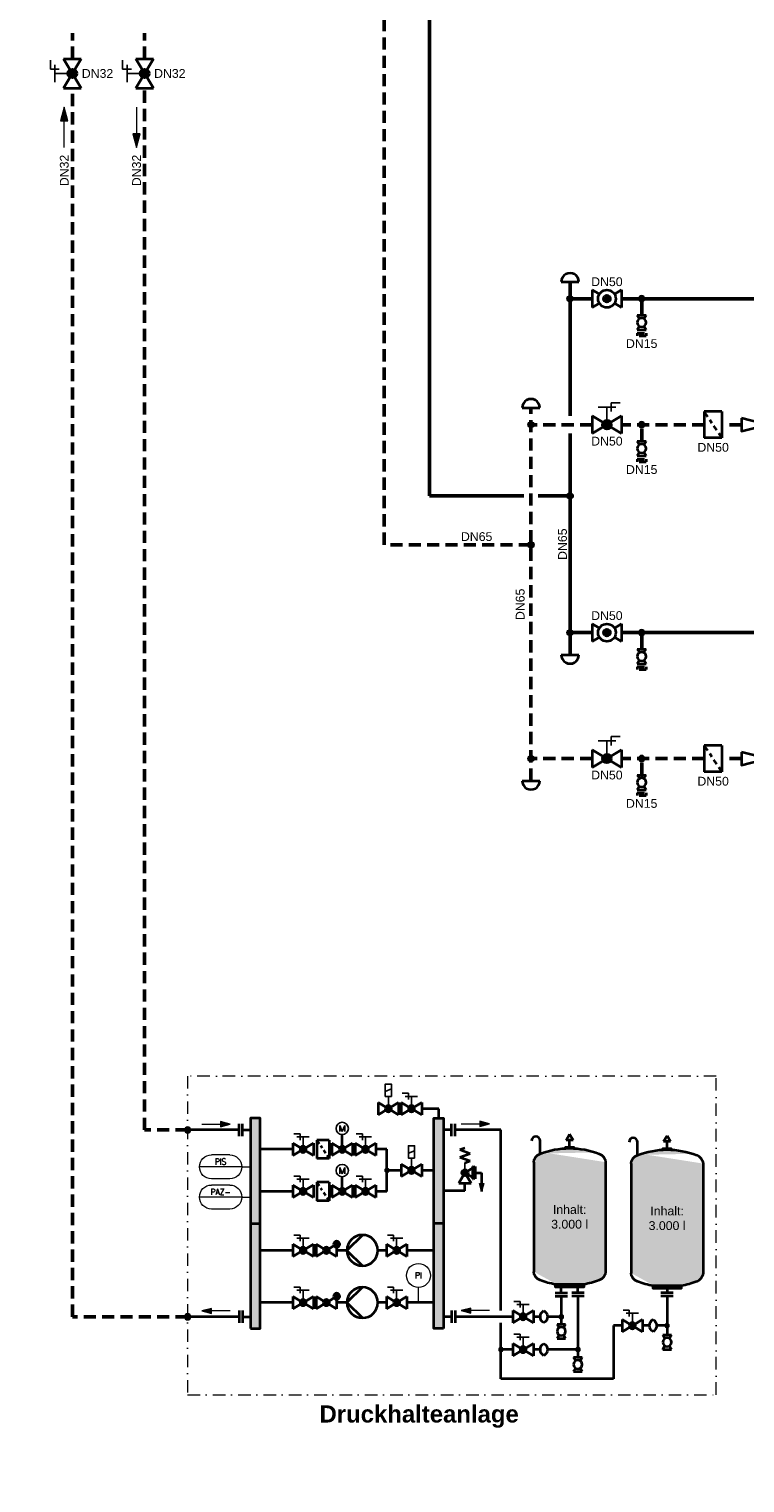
# Model space of a CAD drawing. Header units: millimetres. Extents: x -226 to 2201, y 0 to 1085.
# Tile 8 of 27: x 315 to 461, y 297 to 594. Entities that reach past the tile are written whole.
import ezdxf
from ezdxf import colors
from ezdxf.entities.mleader import LeaderData, LeaderLine
from ezdxf.enums import TextEntityAlignment as Align
from ezdxf.math import Vec2, Vec3

# ---------------------------------------------------------------- set-up
doc = ezdxf.new("R2010")
doc.units = ezdxf.units.MM
doc.header["$PDMODE"] = 1
doc.linetypes.add('GESTRICHELT2', pattern=[0.375, 0.25, -0.125])
doc.linetypes.add('Strichpunkt', pattern=[25.4, 12.7, -6.35, 0, -6.35])
doc.layers.get('0').update_dxf_attribs({"lineweight": 18})
doc.layers.add('007SA_SCH', color=7, linetype='Continuous')
for name, color, linetype, lineweight in [('TGAx_G_KOM_GA-Symbole', 7, 'Continuous', 18), ('TGAx_H_KOM_Armaturen', 7, 'Continuous', 35), ('TGAx_H_LTG_Quellenkreis-Umweltwärme_RL', 66, 'GESTRICHELT2', 50), ('TGAx_H_LTG_Quellenkreis-Umweltwärme_VL', 32, 'Continuous', 50), ('TGAx_H_TXT_Beschriftung', 7, 'Continuous', 18), ('TGAx_H_TXT_Dimensionierung', 7, 'Continuous', 18), ('TGAx_S_KOM_Armaturen', 7, 'Continuous', 35)]:
    doc.layers.add(name, color=color, linetype=linetype, lineweight=lineweight)
doc.styles.add('Arial', font='arial.ttf')
doc.styles.add('MSR-Arial', font='romans.shx')

# ---------------------------------------------------------------- blocks, each defined once
blk = doc.blocks.new('6.01-Reduzierung')
at = {"flags": 128}
blk.add_lwpolyline([(0, 1.3125), (0, -1.3125), (5.25, 0)], close=True, dxfattribs=at)
blk = doc.blocks.new('9.12-Schmutzfänger')
at = {"linetype": 'Continuous'}
for p, q in [((0, 2.700000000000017), (0, -2.700000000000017)), ((0, 2.700000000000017), (3.599999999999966, 2.700000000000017)), ((2.030302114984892, 0.3454531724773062), (2.476979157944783, 1.015468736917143)), ((2.883654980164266, 1.625482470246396), (3.599999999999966, 2.700000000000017)), ((3.599999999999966, 2.700000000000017), (3.599999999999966, -2.700000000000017)), ((0, -2.700000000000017), (0.6324968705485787, -1.751254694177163)), ((0, -2.700000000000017), (3.599999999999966, -2.700000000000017)), ((1.034727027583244, -1.147909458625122), (1.628071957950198, -0.2578920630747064))]:
    blk.add_line(p, q, dxfattribs=at)
blk = doc.blocks.new('7.01.04-Absperrhahn allg.')
at = {"linetype": 'Continuous'}
for p, q in [((0, 1.800000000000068), (0, -1.800000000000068)), ((0, 1.800000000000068), (1.456512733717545, 0.926092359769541)), ((6.000000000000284, 1.800000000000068), (4.543487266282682, 0.926092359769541)), ((6.000000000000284, 1.800000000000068), (6.000000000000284, -1.800000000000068)), ((1.456512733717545, -0.926092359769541), (0, -1.800000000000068)), ((4.543487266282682, -0.926092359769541), (6.000000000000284, -1.800000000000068))]:
    blk.add_line(p, q, dxfattribs=at)
blk.add_circle((3.000000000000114, 0), 1.800000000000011, dxfattribs=at)
blk = doc.blocks.new('5.07-Kupplung allg.')
at = {"linetype": 'Continuous'}
for p, q in [((-2.842170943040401e-14, 1.800000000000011), (0, -1.100000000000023)), ((1.099999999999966, 1.100000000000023), (1.099999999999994, 0)), ((1.099999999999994, 0), (1.099999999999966, -1.800000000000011))]:
    blk.add_line(p, q, dxfattribs=at)
for p, q in [((-2.842170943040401e-14, 1.800000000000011), (1.099999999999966, 1.800000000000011)), ((-2.842170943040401e-14, -1.800000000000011), (1.099999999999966, -1.800000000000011))]:
    blk.add_line(p, q)
blk = doc.blocks.new('Leitungs-Verbindungspkt')
at = {"linetype": 'Continuous', "lineweight": 18}
blk.add_hatch(color=256, dxfattribs=at).paths.add_polyline_path([(0.6499999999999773, 0, 1), (-0.6500000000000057, 0, 1)])
blk.add_circle((-2.842170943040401e-14, 0), 0.65, dxfattribs=at)
blk = doc.blocks.new('4.16-Leitungs-Verbindungspunkt')
at = {"linetype": 'Continuous', "lineweight": 18}
blk.add_hatch(color=256, dxfattribs=at).paths.add_polyline_path([(0.6500000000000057, 0, 1), (-0.6499999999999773, 0, 1)])
blk.add_circle((0, 0), 0.65, dxfattribs=at)
blk = doc.blocks.new('7.01.05-Absperrkugelhahn')
h = blk.add_hatch(color=256)
h.dxf.hatch_style = 1
h.paths.add_polyline_path([(2.300000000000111, 0, 1), (3.700000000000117, 0, 1)])
at = {"linetype": 'Continuous'}
for p, q in [((0, 1.800000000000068), (1.456512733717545, 0.926092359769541)), ((0, 1.800000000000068), (0, -1.800000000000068)), ((6.000000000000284, 1.800000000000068), (4.543487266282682, 0.926092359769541)), ((6.000000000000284, 1.800000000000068), (6.000000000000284, -1.800000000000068)), ((1.456512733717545, -0.926092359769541), (0, -1.800000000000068)), ((4.543487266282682, -0.926092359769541), (6.000000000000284, -1.800000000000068))]:
    blk.add_line(p, q, dxfattribs=at)
for radius in [1.800000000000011, 0.7000000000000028]:
    blk.add_circle((3.000000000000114, 0), radius, dxfattribs=at)
blk = doc.blocks.new('7.01.03-Absperrventil')
at = {"linetype": 'Continuous'}
for p, q in [((0, 1.800000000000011), (0, -1.800000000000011)), ((0, 1.800000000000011), (6, -1.800000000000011)), ((6, 1.800000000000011), (0, -1.800000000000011)), ((6, 1.800000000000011), (6, -1.800000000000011))]:
    blk.add_line(p, q, dxfattribs=at)
for radius in [0.8999999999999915, 0.7999999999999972, 0.6999999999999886, 0.5999999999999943, 0.5, 0.3999999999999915, 0.2999999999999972, 0.1999999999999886, 0.09999999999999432]:
    blk.add_circle((3, 0), radius, dxfattribs=at)
blk.add_point((3, 0), dxfattribs=at)
blk = doc.blocks.new('7.05.20-Stellantr. handbetätigt und gesichert')
at = {"lineweight": 25}
for p, q in [((-1.799999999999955, 3.600000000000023), (1.800000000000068, 3.600000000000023)), ((0, 3.600000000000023), (0, 0)), ((0.8999999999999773, 4.5), (2.700000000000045, 4.5)), ((0.8999999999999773, 2.700000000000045), (0.8999999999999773, 4.5))]:
    blk.add_line(p, q, dxfattribs=at)
blk = doc.blocks.new('GA_PFEIL')
at = {"lineweight": 18}
blk.add_hatch(color=256, dxfattribs=at).paths.add_polyline_path([(0.405139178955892, 1.512), (0, 0), (-0.405139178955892, 1.512)])
blk.add_lwpolyline([(0.405139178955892, 1.512), (0, 0), (-0.405139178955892, 1.512)], close=True, dxfattribs=at)
blk = doc.blocks.new('7.03-Sicherheitsventil')
for p, q in [((-1.500390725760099, 9.748444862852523), (5.684341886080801e-14, 10.29454242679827)), ((-1.500390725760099, 9.748444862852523), (1.500390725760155, 8.656249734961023)), ((-1.500390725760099, 7.564054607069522), (1.500390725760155, 8.656249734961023)), ((-1.500390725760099, 7.564054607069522), (1.500390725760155, 6.471859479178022)), ((0, 5.925761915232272), (1.500390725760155, 6.471859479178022))]:
    blk.add_line(p, q)
at = {"lineweight": 25}
blk.add_line((0, 5.925761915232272), (0, 3.000000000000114), dxfattribs=at)
at = {"linetype": 'Continuous'}
for p, q in [((3.000000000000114, 4.80000000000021), (0, 3.000000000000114)), ((2.203374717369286, 4.800000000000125), (2.203374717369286, 1.200000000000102)), ((2.303374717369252, 4.800000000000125), (2.303374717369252, 1.200000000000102)), ((2.403374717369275, 4.800000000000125), (2.403374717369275, 1.200000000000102)), ((3.000000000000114, 4.80000000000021), (3.000000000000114, 1.200000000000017)), ((-1.800000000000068, 0), (5.684341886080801e-14, 3.000000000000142)), ((-1.800000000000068, 0), (1.800000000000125, 0)), ((5.684341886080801e-14, 3.000000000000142), (1.800000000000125, 0)), ((0, 3.000000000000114), (3.000000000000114, 1.200000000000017))]:
    blk.add_line(p, q, dxfattribs=at)
at = {"color": 7}
for p, q in [((2.203374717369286, 4.800000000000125), (2.403374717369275, 4.800000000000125)), ((2.203374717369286, 1.200000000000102), (2.403374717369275, 1.200000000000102))]:
    blk.add_line(p, q, dxfattribs=at)
at = {"linetype": 'Continuous'}
for radius in [0.9000000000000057, 0.7999999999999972, 0.7000000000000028, 0.5999999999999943, 0.5, 0.4000000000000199, 0.3000000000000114, 0.2000000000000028, 0.1000000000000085]:
    blk.add_circle((0, 3.000000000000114), radius, dxfattribs=at)
blk.add_point((0, 3.000000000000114), dxfattribs=at)
blk = doc.blocks.new('8.01-Kompensator allg')
for centre, start, end in [((2.094128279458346, 0), 120.7343318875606, 239.2656681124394), ((-0.04631396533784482, 0), 300.7343318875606, 59.26566811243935)]:
    blk.add_arc(centre, 2.094128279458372, start, end)
blk = doc.blocks.new('5.02-Flanschpaar')
at = {"linetype": 'Continuous'}
for p, q in [((0, 1.800000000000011), (0, -1.800000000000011)), ((1, 1.800000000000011), (1, -1.800000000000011))]:
    blk.add_line(p, q, dxfattribs=at)
blk = doc.blocks.new('13.20-Flüssigkeitspumpe allg.')
at = {"linetype": 'Continuous'}
for p, q in [((-4.499999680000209, -4.400000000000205), (0, 0.09999968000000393)), ((0, 0.09999968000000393), (4.499999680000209, -4.400000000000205))]:
    blk.add_line(p, q, dxfattribs=at)
blk.add_circle((0, -4.400000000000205), 4.499999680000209, dxfattribs=at)
blk = doc.blocks.new('7.04.02-Rückschlagventil')
at = {"linetype": 'Continuous'}
for p, q in [((0, 1.800000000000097), (6.000000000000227, -1.800000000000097)), ((6.000000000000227, 1.800000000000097), (0, -1.800000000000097)), ((0, 1.800000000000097), (0, -1.800000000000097)), ((6.000000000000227, 1.800000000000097), (6.000000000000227, -1.800000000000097))]:
    blk.add_line(p, q, dxfattribs=at)
for centre, radius in [((0, 1.800000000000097), 0.8999999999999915), ((0, 1.800000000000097), 0.7999999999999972), ((0, 1.800000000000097), 0.7000000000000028), ((0, 1.800000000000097), 0.5999999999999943), ((0, 1.800000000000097), 0.5), ((0, 1.800000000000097), 0.4000000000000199), ((0, 1.800000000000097), 0.3000000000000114), ((0, 1.800000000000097), 0.2000000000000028), ((0, 1.800000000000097), 0.1000000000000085), ((3.000000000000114, 0), 0.9000000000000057), ((3.000000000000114, 0), 0.7999999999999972), ((3.000000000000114, 0), 0.7000000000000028), ((3.000000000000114, 0), 0.5999999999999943), ((3.000000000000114, 0), 0.5), ((3.000000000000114, 0), 0.4000000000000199), ((3.000000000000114, 0), 0.3000000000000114), ((3.000000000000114, 0), 0.2000000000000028), ((3.000000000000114, 0), 0.1000000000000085)]:
    blk.add_circle(centre, radius, dxfattribs=at)
blk.add_point((3.000000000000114, 0), dxfattribs=at)
blk = doc.blocks.new('GA_FÜHLER')
blk.add_circle((-3.25, 0), 3.50000000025)
at = {"style": 'MSR-Arial', "width": 0.9}
blk.add_attdef('MESSART', text='', height=1.8, dxfattribs=at).set_placement((-3.25, 0), align=Align.MIDDLE_CENTER)
blk = doc.blocks.new('7.05.09-Stellantr. Elektromagnet')
at = {"lineweight": 25}
for p, q in [((-0.8999999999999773, 5.759999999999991), (0.8999999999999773, 5.04000000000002)), ((0, 3.600000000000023), (0, 0))]:
    blk.add_line(p, q, dxfattribs=at)
blk.add_lwpolyline([(-0.8999999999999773, 3.599999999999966), (0.8999999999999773, 3.599999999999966), (0.8999999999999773, 7.199999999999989), (-0.8999999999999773, 7.199999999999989)], close=True, dxfattribs=at)
blk = doc.blocks.new('7.05.02-Stellantr. Elektromotor')
at = {"lineweight": 25}
for p, q in [((-0.7200000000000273, 0.9000000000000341), (-0.7200000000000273, -0.8999999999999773)), ((-0.7200000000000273, 0.9000000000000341), (0, -0.8999999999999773)), ((0, -0.8999999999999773), (0.7200000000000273, 0.9000000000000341)), ((0.7200000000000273, -0.8999999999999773), (0.7200000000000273, 0.9000000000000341))]:
    blk.add_line(p, q, dxfattribs=at)
blk.add_circle((0, 0), 1.8, dxfattribs=at)
blk = doc.blocks.new('02.MSR_Fühler m. Fernwirkung_langrund')
for p, q in [((-6.173846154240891, 0), (6.173846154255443, 0)), ((-2.673846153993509, 3.500000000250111), (2.673846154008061, 3.500000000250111)), ((-2.673846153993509, -3.500000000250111), (2.673846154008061, -3.500000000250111))]:
    blk.add_line(p, q)
for centre, start, end in [((-2.673846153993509, 0), 90, 270), ((2.673846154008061, 0), 270, 90)]:
    blk.add_arc(centre, 3.50000000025, start, end)
at = {"style": 'MSR-Arial', "width": 0.9}
for tag, p in [('MESSART', (0.02000000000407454, 1.496779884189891)), ('WERT', (0.02000000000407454, -1.552806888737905))]:
    blk.add_attdef(tag, text='', height=1.8, dxfattribs=at).set_placement(p, align=Align.MIDDLE_CENTER)
blk = doc.blocks.new('4.11-Pfeil-Fliessrichtung')
at = {"linetype": 'Continuous', "lineweight": 18}
blk.add_line((-4.125, 0), (4.125, 0), dxfattribs=at)
at = {"linetype": 'Continuous', "lineweight": 18, "flags": 128}
for points in [[(1.316503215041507, 0.7525344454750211), (4.125, 0), (1.316503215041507, -0.7525344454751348)], [(1.3865032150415, 0.6613086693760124), (3.854540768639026, 0), (1.3865032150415, -0.6613086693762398)], [(1.456503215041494, 0.570082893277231), (3.584081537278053, 0), (1.456503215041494, -0.5700828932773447)], [(1.526503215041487, 0.4788571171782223), (3.313622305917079, 0), (1.526503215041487, -0.4788571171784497)], [(1.59650321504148, 0.387631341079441), (3.043163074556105, 0), (1.59650321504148, -0.3876313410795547)], [(1.666503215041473, 0.2964055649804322), (2.772703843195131, 0), (1.666503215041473, -0.2964055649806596)], [(1.736503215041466, 0.2051797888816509), (2.502244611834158, 0), (1.736503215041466, -0.2051797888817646)], [(1.806503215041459, 0.1139540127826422), (2.231785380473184, 0), (1.806503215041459, -0.1139540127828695)], [(1.876503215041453, 0.02272823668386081), (1.96132614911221, 0), (1.876503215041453, -0.0227282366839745)]]:
    blk.add_lwpolyline(points, close=True, dxfattribs=at)

msp = doc.modelspace()

# ---------------------------------------------------------------- linework, layer by layer
at = {"layer": 'TGAx_H_KOM_Armaturen', "ltscale": 10}
for p, q in [((423.8707227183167, 542.7403259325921), (427.4707227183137, 542.7403307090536)), ((415.8707227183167, 516.9899660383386), (419.4707227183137, 516.9899708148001)), ((423.8707227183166, 466.491647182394), (427.4707227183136, 466.4916424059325)), ((415.8707227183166, 440.7412872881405), (419.4707227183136, 440.7412825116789))]:
    msp.add_line(p, q, dxfattribs=at)
for centre, start, end in [((425.6707227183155, 542.7403283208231), 7.601973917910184e-05, 180.0000760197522), ((417.6707227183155, 516.9899684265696), 7.601973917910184e-05, 180.0000760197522), ((425.6707227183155, 466.491644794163), 179.9999239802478, 359.9999239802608), ((417.6707227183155, 440.7412848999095), 179.9999239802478, 359.9999239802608)]:
    msp.add_arc(centre, 1.799999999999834, start, end, dxfattribs=at)
at = {"layer": 'TGAx_H_LTG_Quellenkreis-Umweltwärme_RL', "ltscale": 10}
for p, q in [((387.6732219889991, 488.9803910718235), (387.6732219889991, 754.6953253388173)), ((417.6707227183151, 440.7412848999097), (417.6707227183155, 516.9899684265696)), ((430.2006943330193, 513.5415026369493), (417.6707227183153, 513.5415026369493)), ((453.1260403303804, 513.5415026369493), (436.2006943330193, 513.5415026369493)), ((440.3199134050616, 510.1753967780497), (440.3199134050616, 513.5415026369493)), ((460.7615702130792, 513.5415026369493), (456.7260403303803, 513.5415026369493)), ((417.6707227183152, 488.9803910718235), (387.6732219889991, 488.9803910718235)), ((430.2006943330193, 445.2845435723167), (417.6707227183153, 445.2845435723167)), ((453.1260403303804, 445.2845435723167), (436.2006943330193, 445.2845435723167)), ((440.3199134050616, 441.9184377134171), (440.3199134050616, 445.2845435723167)), ((460.7615702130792, 445.2845435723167), (456.7260403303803, 445.2845435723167))]:
    msp.add_line(p, q, dxfattribs=at)
at = {"layer": 'TGAx_H_LTG_Quellenkreis-Umweltwärme_VL', "ltscale": 0.1}
for p, q in [((396.9463315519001, 498.9803910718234), (396.9463315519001, 754.6953253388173)), ((425.6707227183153, 515.3415026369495), (425.6707227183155, 542.7403283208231)), ((430.2006943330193, 539.2918625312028), (425.6707227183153, 539.2918625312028)), ((611.3633817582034, 539.2918625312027), (436.2006943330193, 539.2918625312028)), ((440.3199134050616, 535.925756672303), (440.3199134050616, 539.2918625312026)), ((425.6707227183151, 466.4916447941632), (425.6707227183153, 511.7415026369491)), ((396.9463315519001, 498.9803910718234), (416.1823022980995, 498.9803910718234)), ((425.6707227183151, 498.9803910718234), (419.1591431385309, 498.9803910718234)), ((430.2006943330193, 471.0349034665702), (425.6707227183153, 471.0349034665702)), ((681.937610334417, 471.0349034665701), (436.2006943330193, 471.0349034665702)), ((440.3199134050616, 467.6687976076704), (440.3199134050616, 471.03490346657))]:
    msp.add_line(p, q, dxfattribs=at)

# ---------------------------------------------------------------- block references
at = {"layer": 'TGAx_H_KOM_Armaturen'}
for name, p in [('7.01.05-Absperrkugelhahn', (430.2006943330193, 539.2918625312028)), ('7.05.20-Stellantr. handbetätigt und gesichert', (433.2006943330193, 513.5415026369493)), ('7.01.03-Absperrventil', (430.2006943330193, 513.5415026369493)), ('6.01-Reduzierung', (460.7615702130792, 513.5415026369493)), ('7.01.05-Absperrkugelhahn', (430.2006943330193, 471.0349034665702)), ('7.05.20-Stellantr. handbetätigt und gesichert', (433.2006943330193, 445.2845435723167)), ('7.01.03-Absperrventil', (430.2006943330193, 445.2845435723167)), ('6.01-Reduzierung', (460.7615702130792, 445.2845435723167))]:
    msp.add_blockref(name, p, dxfattribs=at)
at = {"layer": 'TGAx_H_KOM_Armaturen', "xscale": -0.5, "yscale": 0.5, "zscale": 0.5, "rotation": 90}
for name, p in [('7.01.04-Absperrhahn allg.', (440.3199134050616, 535.925756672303)), ('5.07-Kupplung allg.', (440.3199134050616, 532.2761657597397)), ('7.01.04-Absperrhahn allg.', (440.3199134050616, 510.1753967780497)), ('5.07-Kupplung allg.', (440.3199134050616, 506.5258058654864)), ('7.01.04-Absperrhahn allg.', (440.3199134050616, 467.6687976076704)), ('5.07-Kupplung allg.', (440.3199134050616, 464.0192066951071)), ('7.01.04-Absperrhahn allg.', (440.3199134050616, 441.9184377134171)), ('5.07-Kupplung allg.', (440.3199134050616, 438.2688468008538))]:
    msp.add_blockref(name, p, dxfattribs=at)
at = {"layer": 'TGAx_H_KOM_Armaturen', "xscale": -1}
for p in [(456.7260403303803, 513.5415026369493), (456.7260403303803, 445.2845435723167)]:
    msp.add_blockref('9.12-Schmutzfänger', p, dxfattribs=at)
at = {"layer": 'TGAx_H_LTG_Quellenkreis-Umweltwärme_RL', "ltscale": 10, "rotation": 270}
for p in [(417.6707227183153, 513.5415026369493), (417.6707227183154, 488.9803910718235), (417.6707227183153, 445.2845435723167)]:
    msp.add_blockref('4.16-Leitungs-Verbindungspunkt', p, dxfattribs=at)
at = {"layer": 'TGAx_H_LTG_Quellenkreis-Umweltwärme_RL', "ltscale": 10, "xscale": -1, "rotation": 90}
for p in [(440.3199134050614, 513.5415026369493), (440.3199134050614, 445.2845435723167)]:
    msp.add_blockref('Leitungs-Verbindungspkt', p, dxfattribs=at)
at = {"layer": 'TGAx_H_LTG_Quellenkreis-Umweltwärme_VL', "ltscale": 0.1, "rotation": 270}
for p in [(425.6707227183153, 539.2918625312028), (425.6707227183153, 498.9803910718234), (425.6707227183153, 471.0349034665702)]:
    msp.add_blockref('4.16-Leitungs-Verbindungspunkt', p, dxfattribs=at)
at = {"layer": 'TGAx_H_LTG_Quellenkreis-Umweltwärme_VL', "ltscale": 0.1, "xscale": -1, "rotation": 90}
for p in [(440.3199134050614, 539.2918625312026), (440.3199134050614, 471.03490346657)]:
    msp.add_blockref('Leitungs-Verbindungspkt', p, dxfattribs=at)

# ---------------------------------------------------------------- texts
at = {"layer": 'TGAx_H_TXT_Dimensionierung', "char_height": 1.8, "width": 1.760315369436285, "attachment_point": 5, "style": 'Arial'}
for s, insert in [('DN50', (433.2006943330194, 542.7599263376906)), ('DN15', (440.3199134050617, 530.1130060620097)), ('DN50', (433.2006943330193, 510.1691892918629)), ('DN50', (454.9260403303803, 508.9045063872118)), ('DN15', (440.3199134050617, 504.3626461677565)), ('DN50', (433.2006943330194, 474.5029672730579)), ('DN50', (433.2006943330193, 441.9122302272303)), ('DN50', (454.9260403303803, 440.6475473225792)), ('DN15', (440.3199134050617, 436.1056871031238))]:
    msp.add_mtext(s, dxfattribs=dict(at, insert=insert))
at = {"layer": 'TGAx_H_TXT_Dimensionierung', "char_height": 1.8, "width": 1.760315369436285, "attachment_point": 5, "rotation": 90, "style": 'Arial'}
for insert in [(424.1285649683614, 489.1165737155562), (415.4723471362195, 476.8201714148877)]:
    msp.add_mtext('DN65', dxfattribs=dict(at, insert=insert))

# ---------------------------------------------------------------- next in the draw order: leaders
at = {"layer": 'TGAx_H_TXT_Beschriftung'}
ml = msp.add_multileader_mtext('Standard', dxfattribs=at)
ml.set_content('\\A1;Anschluss s.\\PSchema Heizung EZ\\PZchg.-Nr.:\\P130-091E-00-X004H', color=256, style='Arial')
ml.set_leader_properties(color=256, linetype='ByLayer', lineweight=-1)
ml.build(insert=Vec2(0, 0))
ml.multileader.update_dxf_attribs({"has_text_frame": 1, "text_right_attachment_type": 6, "dogleg_length": 1, "arrow_head_size": 1.8})
ctx = ml.context
ctx.base_point, ctx.char_height, ctx.arrow_head_size, ctx.landing_gap_size, ctx.plane_origin = Vec3(1436.671471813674, 782.4275498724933), 2.5, 1.8, 1, Vec3(1578.454999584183, 911.7460430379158)
ctx.right_attachment, ctx.text_align_type = 6, 1
notes = []
notes.append((ctx, [(0, (0, 0, 0), (0, 0), (1, 0), 1, [])]))
ctx.mtext.insert, ctx.mtext.alignment, ctx.mtext.flow_direction = Vec3(1459.921301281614, 784.2085867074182), 2, 5
ctx.mtext.has_bg_fill, ctx.mtext.bg_color, ctx.mtext.bg_scale_factor, ctx.mtext.bg_transparency, ctx.mtext.use_window_bg_color = 1, -1027028792, 1.5, 0, 1
for ctx, leaders in notes:
    for number, flags, end, landing, length, lines in leaders:
        leader = LeaderData()
        leader.index, (leader.has_last_leader_line, leader.has_dogleg_vector, leader.attachment_direction) = number, flags
        leader.last_leader_point, leader.dogleg_vector, leader.dogleg_length = Vec3(end), Vec3(landing), length
        for number, points, colour, breaks in lines:
            line = LeaderLine()
            line.index, line.vertices, line.color, line.breaks = number, Vec3.list(points), colors.encode_raw_color(colour), breaks
            leader.lines.append(line)
        ctx.leaders.append(leader)

# ---------------------------------------------------------------- next in the draw order: hatches: boundary and pattern name
at = {"layer": '007SA_SCH'}
h = msp.add_hatch(color=256, dxfattribs=at)
h.dxf.hatch_style = 1
h.set_gradient(color1=(192, 192, 192), tint=1, name='CYLINDER')
h.paths.add_polyline_path([(360.318378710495, 371.7703549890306), (362.318378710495, 371.7703549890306), (362.318378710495, 350.2639311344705), (360.318378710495, 350.2639311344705)])
h.paths.add_polyline_path([(360.318378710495, 350.2639311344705), (362.318378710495, 350.2639311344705), (362.318378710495, 328.7575072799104), (360.318378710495, 328.7575072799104)])
h = msp.add_hatch(color=256, dxfattribs=at)
h.dxf.hatch_style = 1
h.set_gradient(color1=(192, 192, 192), tint=1, name='CYLINDER')
h.paths.add_polyline_path([(397.7965898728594, 371.7703549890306), (399.7965898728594, 371.7703549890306), (399.7965898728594, 350.2639311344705), (397.7965898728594, 350.2639311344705)])
h.paths.add_polyline_path([(397.7965898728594, 350.2639311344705), (399.7965898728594, 350.2639311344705), (399.7965898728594, 328.7575072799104), (397.7965898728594, 328.7575072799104)])
h = msp.add_hatch(color=256, dxfattribs=at)
h.dxf.hatch_style = 1
h.set_gradient(color1=(192, 192, 192), tint=1, name='CYLINDER')
edge = h.paths.add_edge_path()
edge.add_ellipse((425.5811461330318, 353.0243381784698), major_axis=(-14.7000000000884, 4.164171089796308e-15), ratio=0.8571428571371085, start_angle=245.68426082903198, end_angle=294.3157391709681, ccw=False)
edge.add_ellipse((430.7261461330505, 362.7842562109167), major_axis=(2.205000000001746, 1.686075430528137e-10), ratio=0.8571428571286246, start_angle=359.99999999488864, end_angle=425.68426082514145, ccw=False)
edge.add_line((432.9311461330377, 362.7842562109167), (432.9311461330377, 340.3813295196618))
edge.add_ellipse((430.7261461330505, 340.3813295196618), major_axis=(-2.205000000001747, 1.686050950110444e-10), ratio=0.8571428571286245, start_angle=114.31573917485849, end_angle=180.0000000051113, ccw=False)
edge.add_ellipse((425.5811461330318, 350.1412475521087), major_axis=(14.70000000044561, 7.439803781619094e-10), ratio=0.857142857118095, start_angle=281.2894076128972, end_angle=294.3157391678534, ccw=False)
edge.add_line((428.4588894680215, 337.7850466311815), (422.7034027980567, 337.7850466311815))
edge.add_ellipse((425.5811461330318, 350.1412475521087), major_axis=(14.69999999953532, 1.20986883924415e-09), ratio=0.8571428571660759, start_angle=245.6842608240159, end_angle=258.71059237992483, ccw=False)
edge.add_ellipse((420.4361461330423, 340.3813295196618), major_axis=(2.205000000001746, 1.686075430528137e-10), ratio=0.8571428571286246, start_angle=179.9999999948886, end_angle=245.6842608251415, ccw=False)
edge.add_line((418.2311461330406, 340.3813295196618), (418.2311461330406, 362.7842562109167))
edge.add_ellipse((420.4361461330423, 362.7842562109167), major_axis=(-2.205000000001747, 1.686050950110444e-10), ratio=0.8571428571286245, start_angle=294.3157391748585, end_angle=360.0000000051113, ccw=False)
h = msp.add_hatch(color=256, dxfattribs=at)
h.dxf.hatch_style = 1
h.set_gradient(color1=(192, 192, 192), tint=1, name='CYLINDER')
edge = h.paths.add_edge_path()
edge.add_ellipse((445.5112206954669, 352.739670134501), major_axis=(-14.7000000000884, 4.164171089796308e-15), ratio=0.8571428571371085, start_angle=245.68426082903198, end_angle=294.3157391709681, ccw=False)
edge.add_ellipse((450.6562206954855, 362.4995881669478), major_axis=(2.205000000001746, 1.686075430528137e-10), ratio=0.8571428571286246, start_angle=359.99999999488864, end_angle=425.68426082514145, ccw=False)
edge.add_line((452.8612206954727, 362.4995881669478), (452.8612206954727, 340.096661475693))
edge.add_ellipse((450.6562206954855, 340.096661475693), major_axis=(-2.205000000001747, 1.686050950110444e-10), ratio=0.8571428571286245, start_angle=114.31573917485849, end_angle=180.0000000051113, ccw=False)
edge.add_ellipse((445.5112206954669, 349.8565795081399), major_axis=(14.70000000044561, 7.439803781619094e-10), ratio=0.857142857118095, start_angle=281.2894076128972, end_angle=294.3157391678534, ccw=False)
edge.add_line((448.3889640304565, 337.5003785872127), (442.6334773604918, 337.5003785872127))
edge.add_ellipse((445.5112206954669, 349.8565795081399), major_axis=(14.69999999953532, 1.20986883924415e-09), ratio=0.8571428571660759, start_angle=245.6842608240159, end_angle=258.71059237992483, ccw=False)
edge.add_ellipse((440.3662206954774, 340.096661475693), major_axis=(2.205000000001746, 1.686075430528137e-10), ratio=0.8571428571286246, start_angle=179.9999999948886, end_angle=245.6842608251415, ccw=False)
edge.add_line((438.1612206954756, 340.096661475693), (438.1612206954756, 362.4995881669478))
edge.add_ellipse((440.3662206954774, 362.4995881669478), major_axis=(-2.205000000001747, 1.686050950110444e-10), ratio=0.8571428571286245, start_angle=294.3157391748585, end_angle=360.0000000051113, ccw=False)

# ---------------------------------------------------------------- next in the draw order: linework, layer by layer
at = {"layer": 'TGAx_G_KOM_GA-Symbole'}
for p, q in [((358.5216232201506, 361.8205092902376), (360.318378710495, 361.8205092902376)), ((358.5216232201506, 355.6563618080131), (360.318378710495, 355.6563618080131)), ((394.6563118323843, 334.0791004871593), (394.6563118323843, 337.1753045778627))]:
    msp.add_line(p, q, dxfattribs=at)
at = {"layer": 'TGAx_H_LTG_Quellenkreis-Umweltwärme_RL', "ltscale": 10}
for p, q in [((323.8775498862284, 588.3373178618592), (323.8775498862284, 593.57985390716)), ((338.6628834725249, 588.3373178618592), (338.6628834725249, 593.57985390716)), ((323.8775498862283, 331.1672790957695), (323.8775498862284, 582.3373178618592)), ((338.6628834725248, 369.3605831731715), (338.6628834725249, 582.3373178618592)), ((347.4568956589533, 369.3605831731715), (338.6628834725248, 369.3605831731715)), ((347.4568956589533, 331.1672790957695), (323.8775498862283, 331.1672790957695))]:
    msp.add_line(p, q, dxfattribs=at)
at = {"layer": 'TGAx_S_KOM_Armaturen'}
for p, q in [((398.7965898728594, 373.7091530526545), (395.3366360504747, 373.7091530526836)), ((398.7965898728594, 371.7703549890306), (398.7965898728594, 373.7091530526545)), ((357.9684462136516, 369.3605831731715), (347.4568956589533, 369.3605831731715)), ((358.6684462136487, 369.3605831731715), (360.318378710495, 369.3605831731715)), ((401.4465223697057, 369.3605831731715), (399.7965898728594, 369.3605831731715)), ((411.5272072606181, 369.3605831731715), (402.1465223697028, 369.3605831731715)), ((411.5272072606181, 332.4272790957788), (411.5272072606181, 369.3605831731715)), ((379.0738515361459, 365.4123866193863), (379.0738515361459, 368.4136751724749)), ((419.5282049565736, 364.5065946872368), (419.5282049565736, 367.1670351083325)), ((424.8811461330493, 367.2591349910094), (425.5811461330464, 368.4715705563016)), ((426.281146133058, 367.2591349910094), (424.8811461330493, 367.2591349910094)), ((425.5811461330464, 368.4715705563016), (426.281146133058, 367.2591349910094)), ((425.5811461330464, 365.8381428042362), (425.5811461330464, 367.2591349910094)), ((439.4582795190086, 364.221926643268), (439.4582795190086, 366.8823670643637)), ((444.8112206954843, 366.9744669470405), (445.5112206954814, 368.1869025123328)), ((446.2112206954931, 366.9744669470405), (444.8112206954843, 366.9744669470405)), ((445.5112206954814, 368.1869025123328), (446.2112206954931, 366.9744669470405)), ((445.5112206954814, 365.5534747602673), (445.5112206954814, 366.9744669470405)), ((368.9740199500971, 365.4123866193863), (362.318378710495, 365.4123866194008)), ((388.2283635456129, 365.4123866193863), (385.9291653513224, 365.4123866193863)), ((388.2283635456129, 356.7880307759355), (388.2283635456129, 365.4123866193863)), ((418.2311461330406, 362.7842562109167), (418.2311461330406, 340.3813295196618)), ((432.9311461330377, 362.7842562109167), (432.9311461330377, 340.3813295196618)), ((379.0738515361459, 356.7880307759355), (379.0738515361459, 359.7893193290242)), ((391.1366360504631, 361.1002086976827), (388.2283635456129, 361.1002086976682)), ((397.7965898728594, 361.1002086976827), (395.3366360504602, 361.1002086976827)), ((406.2689822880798, 360.6219561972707), (407.5850384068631, 360.6219561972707)), ((407.5850384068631, 360.6219561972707), (407.5850384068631, 356.8040335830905)), ((438.1612206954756, 362.4995881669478), (438.1612206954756, 340.096661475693)), ((452.8612206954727, 362.4995881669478), (452.8612206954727, 340.096661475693)), ((368.9740199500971, 356.7880307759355), (362.318378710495, 356.7880307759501)), ((388.2283635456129, 356.7880307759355), (385.9291653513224, 356.7880307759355)), ((404.168982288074, 356.9051892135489), (399.7965898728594, 356.9051892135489)), ((404.168982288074, 356.9051892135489), (404.168982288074, 358.5219561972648)), ((360.318378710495, 350.2639311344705), (362.318378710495, 350.2639311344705)), ((399.7965898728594, 350.2639311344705), (397.7965898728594, 350.2639311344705)), ((368.9740199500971, 344.741582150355), (362.318378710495, 344.741582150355)), ((380.0474719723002, 344.741582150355), (377.9293337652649, 344.741582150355)), ((388.0957761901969, 344.741582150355), (386.3474715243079, 344.741582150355)), ((397.7965898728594, 344.741582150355), (392.295776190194, 344.741582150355)), ((428.4588894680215, 337.7850466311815), (422.7034027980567, 337.7850466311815)), ((423.8796717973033, 336.0794414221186), (423.8796717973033, 337.2196978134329)), ((427.2826204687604, 336.0794414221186), (427.2826204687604, 337.2196978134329)), ((448.3889640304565, 337.5003785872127), (442.6334773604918, 337.5003785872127)), ((445.5112206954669, 336.9350297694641), (445.5112206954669, 336.0794414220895)), ((368.9740199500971, 334.0791004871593), (362.318378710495, 334.0791004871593)), ((380.0474719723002, 334.0791004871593), (377.9293337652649, 334.0791004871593)), ((388.0957761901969, 334.0791004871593), (386.3474715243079, 334.0791004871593)), ((397.7965898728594, 334.0791004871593), (392.295776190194, 334.0791004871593)), ((423.8796717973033, 335.3794414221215), (423.8796717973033, 331.1672790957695)), ((427.2826204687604, 335.3794414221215), (427.2826204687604, 324.4770614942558)), ((445.5112206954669, 335.3794414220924), (445.5112206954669, 327.4494559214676)), ((357.9684462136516, 331.1672790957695), (347.4568956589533, 331.1672790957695)), ((358.6684462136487, 331.1672790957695), (360.318378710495, 331.1672790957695)), ((401.4465223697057, 331.1672790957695), (399.7965898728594, 331.1672790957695)), ((413.9701946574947, 331.1672790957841), (402.1465223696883, 331.1672790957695)), ((411.5272072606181, 318.4997909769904), (411.5272072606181, 329.9072790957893)), ((419.5926089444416, 331.1672790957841), (418.1701946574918, 331.1672790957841)), ((423.8796717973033, 331.1672790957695), (421.0260789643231, 331.1672790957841)), ((423.8796717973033, 331.167279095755), (423.8796717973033, 329.667846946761)), ((436.3059765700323, 329.3684444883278), (434.5570849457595, 329.3684444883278)), ((434.5570849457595, 329.3684444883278), (434.5570849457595, 318.4997909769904)), ((441.9283908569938, 329.3684444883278), (440.505976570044, 329.3684444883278)), ((445.5112206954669, 329.3684444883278), (443.3618608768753, 329.3684444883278)), ((413.9701946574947, 324.4770614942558), (411.5272072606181, 324.4770614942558)), ((419.5926089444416, 324.4770614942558), (418.1701946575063, 324.4770614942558)), ((427.2826204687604, 324.4770614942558), (421.0260789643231, 324.4770614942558)), ((427.2826204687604, 324.4770614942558), (427.2826204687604, 322.9097426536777)), ((434.5570849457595, 318.4997909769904), (411.5272072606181, 318.4997909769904))]:
    msp.add_line(p, q, dxfattribs=at)
at = {"layer": 'TGAx_S_KOM_Armaturen', "linetype": 'Strichpunkt', "lineweight": 18, "ltscale": 0.2}
msp.add_lwpolyline([(347.4568956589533, 315.240339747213), (455.569512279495, 315.240339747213), (455.569512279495, 380.3723917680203), (347.4568956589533, 380.3723917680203)], close=True, dxfattribs=at)
at = {"layer": 'TGAx_S_KOM_Armaturen'}
for points in [[(360.318378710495, 328.7575072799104), (362.318378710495, 328.7575072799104), (362.318378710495, 371.7703549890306), (360.318378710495, 371.7703549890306)], [(399.7965898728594, 328.7575072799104), (397.7965898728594, 328.7575072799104), (397.7965898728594, 371.7703549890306), (399.7965898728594, 371.7703549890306)]]:
    msp.add_lwpolyline(points, close=True, dxfattribs=at)
for points in [[(424.7254318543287, 365.6029717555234), (424.7254318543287, 365.8381428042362), (426.436860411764, 365.8381428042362), (426.436860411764, 365.6029717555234)], [(444.6555064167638, 365.3183037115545), (444.6555064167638, 365.5534747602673), (446.3669349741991, 365.5534747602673), (446.3669349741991, 365.3183037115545)], [(428.4588894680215, 337.7850466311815), (428.4588894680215, 337.2196978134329), (422.7034027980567, 337.2196978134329), (422.7034027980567, 337.7850466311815)], [(448.3889640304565, 337.5003785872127), (448.3889640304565, 336.9350297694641), (442.6334773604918, 336.9350297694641), (442.6334773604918, 337.5003785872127)]]:
    msp.add_lwpolyline(points, dxfattribs=at)
for centre in [(418.6675188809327, 367.1670351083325), (438.5975934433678, 366.8823670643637)]:
    msp.add_arc(centre, 0.860686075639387, 0, 180, dxfattribs=at)
at = {"layer": 'TGAx_S_KOM_Armaturen', "extrusion": (0, 0, -1)}
for centre, major_axis, ratio, start_param, end_param in [((425.5811461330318, 353.0243381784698), (-14.7000000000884, 4.164171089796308e-15), 0.8571428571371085, 1.146406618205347, 1.995186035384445), ((445.5112206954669, 352.739670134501), (-14.7000000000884, 4.164171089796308e-15), 0.8571428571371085, 1.146406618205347, 1.995186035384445), ((420.4361461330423, 362.7842562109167), (-2.205000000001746, 1.681845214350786e-10), 0.8571428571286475, -8.898637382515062e-11, 1.14640661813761), ((430.7261461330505, 362.7842562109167), (2.205000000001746, 1.681840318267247e-10), 0.8571428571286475, -1.14640661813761, 8.89861517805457e-11), ((440.3662206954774, 362.4995881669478), (-2.205000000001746, 1.681845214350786e-10), 0.8571428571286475, -8.898637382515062e-11, 1.14640661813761), ((450.6562206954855, 362.4995881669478), (2.205000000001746, 1.681840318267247e-10), 0.8571428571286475, -1.14640661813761, 8.89861517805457e-11), ((420.4361461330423, 340.3813295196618), (2.205000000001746, 1.681840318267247e-10), 0.8571428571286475, 1.995186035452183, 3.14159265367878), ((430.7261461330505, 340.3813295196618), (-2.205000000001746, 1.681845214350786e-10), 0.8571428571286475, 3.141592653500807, 4.287999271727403), ((440.3662206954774, 340.096661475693), (2.205000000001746, 1.681840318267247e-10), 0.8571428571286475, 1.995186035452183, 3.14159265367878), ((450.6562206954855, 340.096661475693), (-2.205000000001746, 1.681845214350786e-10), 0.8571428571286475, 3.141592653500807, 4.287999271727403), ((425.5811461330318, 350.1412475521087), (14.69999999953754, 1.205152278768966e-09), 0.8571428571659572, 1.767833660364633, 1.995186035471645), ((425.5811461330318, 350.1412475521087), (14.70000000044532, 7.434059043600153e-10), 0.8571428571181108, 1.146406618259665, 1.373758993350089), ((445.5112206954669, 349.8565795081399), (14.69999999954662, 1.186067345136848e-09), 0.8571428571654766, 1.767833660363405, 1.995186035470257), ((445.5112206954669, 349.8565795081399), (14.70000000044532, 7.434059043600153e-10), 0.8571428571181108, 1.146406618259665, 1.373758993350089)]:
    msp.add_ellipse(centre, major_axis=major_axis, ratio=ratio, start_param=start_param, end_param=end_param, dxfattribs=at)

# ---------------------------------------------------------------- next in the draw order: block references
at = {"layer": 'TGAx_G_KOM_GA-Symbole'}
ref = msp.add_blockref('02.MSR_Fühler m. Fernwirkung_langrund', (354.1999309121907, 361.8205092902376), dxfattribs=dict(at, xscale=-0.7, yscale=0.7, zscale=0.7))
ref.add_attrib('MESSART', 'PIS', dxfattribs={"layer": '0', "height": 1.26, "style": 'MSR-Arial', "width": 0.9}).set_placement((354.1859309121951, 362.8682552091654), align=Align.MIDDLE_CENTER)
ref = msp.add_blockref('02.MSR_Fühler m. Fernwirkung_langrund', (354.1999309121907, 355.6563618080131), dxfattribs=dict(at, xscale=-0.7, yscale=0.7, zscale=0.7))
ref.add_attrib('MESSART', 'PAZ-', dxfattribs={"layer": '0', "height": 1.26, "style": 'MSR-Arial', "width": 0.9}).set_placement((354.1859309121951, 356.7041077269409), align=Align.MIDDLE_CENTER)
at = {"layer": 'TGAx_G_KOM_GA-Symbole', "xscale": 0.7, "yscale": 0.7, "zscale": 0.7}
msp.add_blockref('GA_FÜHLER', (396.9313118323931, 339.6253045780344), dxfattribs=at).add_auto_attribs({'MESSART': 'PI'})
at = {"layer": 'TGAx_H_KOM_Armaturen', "rotation": 90}
for name, p in [('7.05.20-Stellantr. handbetätigt und gesichert', (323.8775498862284, 585.3373178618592)), ('7.01.03-Absperrventil', (323.8775498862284, 582.3373178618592)), ('7.05.20-Stellantr. handbetätigt und gesichert', (338.6628834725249, 585.3373178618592)), ('7.01.03-Absperrventil', (338.6628834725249, 582.3373178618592))]:
    msp.add_blockref(name, p, dxfattribs=at)
at = {"layer": 'TGAx_H_LTG_Quellenkreis-Umweltwärme_RL', "ltscale": 10, "xscale": -1}
for p, rotation in [((322.2141108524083, 574.3165016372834), 270), ((336.9994444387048, 574.3165016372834), 90)]:
    msp.add_blockref('4.11-Pfeil-Fliessrichtung', p, dxfattribs=dict(at, rotation=rotation))
at = {"layer": 'TGAx_S_KOM_Armaturen'}
for name, p, xscale, yscale, zscale in [('7.05.09-Stellantr. Elektromagnet', (388.5126536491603, 373.7091530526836), -0.7, 0.7, 0.7), ('7.01.03-Absperrventil', (390.6126536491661, 373.7091530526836), -0.7, 0.7, 0.7), ('7.01.03-Absperrventil', (395.3366360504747, 373.7091530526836), -0.7, 0.7, 0.7), ('7.05.20-Stellantr. handbetätigt und gesichert', (393.2366360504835, 373.7091530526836), -0.7, 0.7, 0.7), ('7.05.20-Stellantr. handbetätigt und gesichert', (371.0740199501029, 365.4123866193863), -0.7, 0.7, 0.7), ('7.05.02-Stellantr. Elektromotor', (379.0738515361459, 369.6736751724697), -0.7, 0.7, 0.7), ('7.05.20-Stellantr. handbetätigt und gesichert', (383.8291653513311, 365.4123866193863), -0.7, 0.7, 0.7), ('7.01.03-Absperrventil', (373.1740199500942, 365.4123866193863), -0.7, 0.7, 0.7), ('9.12-Schmutzfänger', (376.4185377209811, 365.4123866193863), -0.7, 0.7, 0.7), ('7.01.03-Absperrventil', (381.1738515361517, 365.4123866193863), -0.7, 0.7, 0.7), ('7.01.03-Absperrventil', (385.9291653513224, 365.4123866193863), -0.7, 0.7, 0.7), ('7.05.09-Stellantr. Elektromagnet', (393.2366360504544, 361.1002086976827), -0.7, 0.7, 0.7), ('7.03-Sicherheitsventil', (404.168982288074, 358.5219561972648), 0.7, 0.7, 0.7), ('7.05.20-Stellantr. handbetätigt und gesichert', (371.0740199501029, 356.7880307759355), -0.7, 0.7, 0.7), ('7.05.02-Stellantr. Elektromotor', (379.0738515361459, 361.0493193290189), -0.7, 0.7, 0.7), ('7.05.20-Stellantr. handbetätigt und gesichert', (383.8291653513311, 356.7880307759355), -0.7, 0.7, 0.7), ('4.16-Leitungs-Verbindungspunkt', (388.2283635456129, 361.1002086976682), -0.7, 0.7, 0.7), ('7.01.03-Absperrventil', (395.3366360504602, 361.1002086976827), -0.7, 0.7, 0.7), ('7.01.03-Absperrventil', (373.1740199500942, 356.7880307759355), -0.7, 0.7, 0.7), ('9.12-Schmutzfänger', (376.4185377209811, 356.7880307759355), -0.7, 0.7, 0.7), ('7.01.03-Absperrventil', (381.1738515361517, 356.7880307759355), -0.7, 0.7, 0.7), ('7.01.03-Absperrventil', (385.9291653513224, 356.7880307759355), -0.7, 0.7, 0.7), ('GA_PFEIL', (407.5850384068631, 356.8040335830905), 1.05, 1.05, 1.05), ('7.05.20-Stellantr. handbetätigt und gesichert', (371.0740199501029, 344.741582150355), -0.7, 0.7, 0.7), ('7.05.20-Stellantr. handbetätigt und gesichert', (390.1957761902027, 344.741582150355), -0.7, 0.7, 0.7), ('7.01.03-Absperrventil', (373.1740199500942, 344.741582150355), -0.7, 0.7, 0.7), ('7.04.02-Rückschlagventil', (377.9293337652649, 344.741582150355), -0.7, 0.7, 0.7), ('7.01.03-Absperrventil', (392.295776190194, 344.741582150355), -0.7, 0.7, 0.7), ('7.05.20-Stellantr. handbetätigt und gesichert', (371.0740199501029, 334.0791004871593), -0.7, 0.7, 0.7), ('7.04.02-Rückschlagventil', (377.9293337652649, 334.0791004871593), -0.7, 0.7, 0.7), ('7.05.20-Stellantr. handbetätigt und gesichert', (390.1957761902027, 334.0791004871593), -0.7, 0.7, 0.7), ('4.11-Pfeil-Fliessrichtung', (353.2571265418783, 332.3574311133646), -0.7, 0.7, 0.7), ('7.01.03-Absperrventil', (373.1740199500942, 334.0791004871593), -0.7, 0.7, 0.7), ('7.01.03-Absperrventil', (392.295776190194, 334.0791004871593), -0.7, 0.7, 0.7), ('4.11-Pfeil-Fliessrichtung', (406.3100420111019, 332.4246322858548), -0.7, 0.7, 0.7), ('7.05.20-Stellantr. handbetätigt und gesichert', (416.070194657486, 331.1672790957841), -0.7, 0.7, 0.7), ('5.02-Flanschpaar', (357.9684462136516, 331.1672790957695), 0.7, 0.7, 0.7), ('5.02-Flanschpaar', (402.1465223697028, 331.1672790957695), -0.7, 0.7, 0.7), ('7.01.03-Absperrventil', (418.1701946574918, 331.1672790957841), -0.7, 0.7, 0.7), ('8.01-Kompensator allg', (421.0260789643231, 331.1672790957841), -0.7, 0.7, 0.7), ('4.16-Leitungs-Verbindungspunkt', (423.8796717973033, 331.1672790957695), -0.7, 0.7, 0.7), ('7.01.03-Absperrventil', (440.505976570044, 329.3684444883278), -0.7, 0.7, 0.7), ('7.05.20-Stellantr. handbetätigt und gesichert', (438.4059765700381, 329.3684444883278), -0.7, 0.7, 0.7), ('8.01-Kompensator allg', (443.3618608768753, 329.3684444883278), -0.7, 0.7, 0.7), ('7.05.20-Stellantr. handbetätigt und gesichert', (416.070194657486, 324.4770614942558), -0.7, 0.7, 0.7), ('4.16-Leitungs-Verbindungspunkt', (445.5112206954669, 329.3684444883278), -0.7, 0.7, 0.7), ('4.16-Leitungs-Verbindungspunkt', (411.5272072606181, 324.4770614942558), -0.7, 0.7, 0.7), ('7.01.03-Absperrventil', (418.1701946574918, 324.4770614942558), -0.7, 0.7, 0.7), ('8.01-Kompensator allg', (421.0260789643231, 324.4770614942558), -0.7, 0.7, 0.7), ('4.16-Leitungs-Verbindungspunkt', (427.2826204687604, 324.4770614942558), -0.7, 0.7, 0.7)]:
    msp.add_blockref(name, p, dxfattribs=dict(at, xscale=xscale, yscale=yscale, zscale=zscale))
at = {"layer": 'TGAx_S_KOM_Armaturen', "xscale": -1}
for p in [(347.4568956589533, 369.3605831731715), (347.4568956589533, 331.1672790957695)]:
    msp.add_blockref('4.16-Leitungs-Verbindungspunkt', p, dxfattribs=at)
at = {"layer": 'TGAx_S_KOM_Armaturen'}
for name, p, xscale, yscale, zscale, rotation in [('4.11-Pfeil-Fliessrichtung', (353.2571265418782, 370.5507351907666), -0.7, 0.7, 0.7, 180), ('5.02-Flanschpaar', (357.9684462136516, 369.3605831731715), -0.7, 0.7, 0.7, 180), ('5.02-Flanschpaar', (402.1465223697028, 369.3605831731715), 0.7, 0.7, 0.7, 180), ('4.11-Pfeil-Fliessrichtung', (406.310042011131, 370.6179363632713), -0.7, 0.7, 0.7, 180), ('13.20-Flüssigkeitspumpe allg.', (380.1174717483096, 344.741582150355), -0.7, 0.7, 0.7, 90), ('13.20-Flüssigkeitspumpe allg.', (380.1174717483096, 334.0791004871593), -0.7, 0.7, 0.7, 90), ('5.02-Flanschpaar', (423.8796717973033, 336.0794414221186), -0.7, 0.7, 0.7, 90), ('5.02-Flanschpaar', (427.2826204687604, 336.0794414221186), 0.7, 0.7, 0.7, 270), ('5.02-Flanschpaar', (445.5112206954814, 336.0794414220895), 0.7, 0.7, 0.7, 270), ('7.01.04-Absperrhahn allg.', (423.8796717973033, 329.667846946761), -0.4899999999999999, 0.4899999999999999, 0.4899999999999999, 90), ('7.01.04-Absperrhahn allg.', (445.5112206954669, 327.4494559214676), -0.4899999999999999, 0.4899999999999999, 0.4899999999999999, 90), ('7.01.04-Absperrhahn allg.', (427.2826204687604, 322.9097426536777), -0.4899999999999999, 0.4899999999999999, 0.4899999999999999, 90)]:
    msp.add_blockref(name, p, dxfattribs=dict(at, xscale=xscale, yscale=yscale, zscale=zscale, rotation=rotation))

# ---------------------------------------------------------------- next in the draw order: texts
at = {"layer": 'TGAx_H_TXT_Beschriftung', "ltscale": 5, "insert": (394.8032335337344, 310.7694665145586), "char_height": 3.5, "attachment_point": 5, "style": 'Arial'}
msp.add_mtext('{\\fArial|b1|i0|c0|p34;Druckhalteanlage}', dxfattribs=at)
at = {"layer": 'TGAx_H_TXT_Dimensionierung', "char_height": 1.8, "style": 'Arial'}
for s, insert, attachment_point in [('DN32', (325.8141412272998, 585.3373178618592), 4), ('DN32', (340.5994748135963, 585.3373178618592), 4), ('DN65', (406.5643169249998, 490.6541122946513), 5)]:
    msp.add_mtext(s, dxfattribs=dict(at, insert=insert, attachment_point=attachment_point))
at = {"layer": 'TGAx_H_TXT_Dimensionierung', "insert": (322.2365561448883, 565.5181477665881), "char_height": 1.8, "attachment_point": 5, "rotation": 90, "style": 'Arial'}
msp.add_mtext('DN32', dxfattribs=at)
at = {"layer": 'TGAx_H_TXT_Dimensionierung', "insert": (337.0218897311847, 565.5181477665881), "char_height": 1.8, "width": 17.64593479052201, "attachment_point": 5, "rotation": 90, "style": 'Arial'}
msp.add_mtext('DN32', dxfattribs=at)
at = {"layer": 'TGAx_S_KOM_Armaturen', "char_height": 1.8, "attachment_point": 5, "style": 'Arial'}
for insert in [(425.58114613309, 351.5827928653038), (445.5112206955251, 351.298124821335)]:
    msp.add_mtext('Inhalt:\\P3.000 l', dxfattribs=dict(at, insert=insert))

doc.saveas('drawing.dxf')
